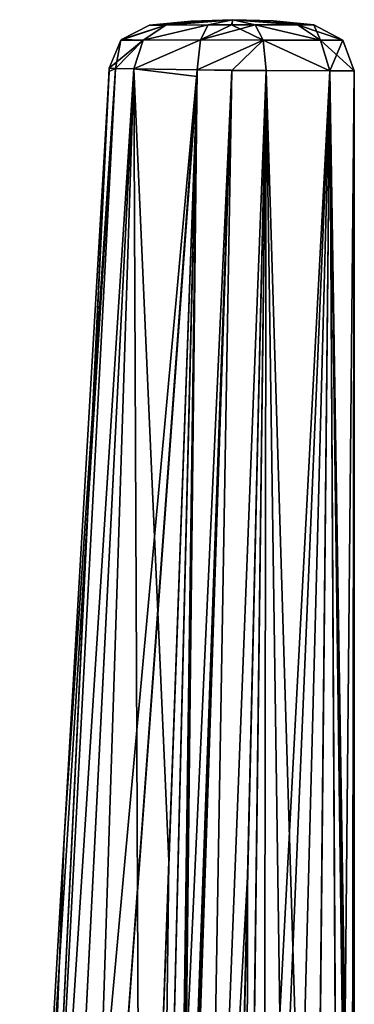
# Model space of a CAD drawing. Header units: metres. Extents: x 59 to 135, y -85 to 126.
# Tile 16 of 16: x 120 to 134, y 83 to 126. Entities that reach past the tile are written whole.
import ezdxf

# ---------------------------------------------------------------- set-up
doc = ezdxf.new("R2010")
doc.units = ezdxf.units.M
doc.layers.add('solid_509302', color=7, linetype='CONTINUOUS')

msp = doc.modelspace()

# ---------------------------------------------------------------- linework, layer by layer
at = {"layer": 'solid_509302'}
for points in [[(126.148041, 125.26754, -2.110717), (125.164803, 124.617279, -2.854703), (124.210602, 124.613991, 0.000016)], [(124.238777, 124.64489, 0.000016), (126.148041, 125.26754, -2.110717), (124.210602, 124.613991, 0.000016)], [(124.238777, 124.64489, 0.000016), (125.443207, 125.265137, 0), (126.148041, 125.26754, -2.110717)], [(126.148407, 125.26754, 2.111197), (125.443207, 125.265137, 0), (124.238777, 124.64489, 0.000016)], [(126.148407, 125.26754, 2.111197), (124.238777, 124.64489, 0.000016), (125.164734, 124.617264, 2.854628)], [(127.982666, 125.273987, 3.373598), (125.164734, 124.617264, 2.854628), (127.644463, 124.625977, 4.560515)], [(127.982666, 125.273987, 3.373598), (126.148407, 125.26754, 2.111197), (125.164734, 124.617264, 2.854628)], [(127.982719, 125.274002, -3.373518), (127.644699, 124.626007, -4.560551), (125.164803, 124.617279, -2.854703)], [(126.148041, 125.26754, -2.110717), (127.982719, 125.274002, -3.373518), (125.164803, 124.617279, -2.854703)], [(129.050003, 125.5), (126.148041, 125.26754, -2.110717), (125.443207, 125.265137, 0)], [(129.050003, 125.5), (125.443207, 125.265137, 0), (127.242783, 125.441223)], [(127.242783, 125.441223), (125.443207, 125.265137, 0), (126.148407, 125.26754, 2.111197)], [(129.050003, 125.5), (127.982719, 125.274002, -3.373518), (126.148041, 125.26754, -2.110717)], [(129.050003, 125.5), (126.148407, 125.26754, 2.111197), (127.982666, 125.273987, 3.373598)], [(129.050003, 125.5), (127.242783, 125.441223), (126.148407, 125.26754, 2.111197)], [(130.010925, 125.277939, 3.373377), (127.982666, 125.273987, 3.373598), (127.644463, 124.625977, 4.560515)], [(130.355194, 124.615753, 4.573612), (130.010925, 125.277939, 3.373377), (127.644463, 124.625977, 4.560515)], [(128.995728, 125.277023, -3.514289), (127.644699, 124.626007, -4.560551), (127.982719, 125.274002, -3.373518)], [(128.995728, 125.277023, -3.514289), (130.355423, 124.615822, -4.572708), (127.644699, 124.626007, -4.560551)], [(129.050003, 125.5), (127.982666, 125.273987, 3.373598), (128.996567, 125.276833, 3.515845)], [(128.996567, 125.276833, 3.515845), (127.982666, 125.273987, 3.373598), (130.010925, 125.277939, 3.373377)], [(129.050003, 125.5), (128.995728, 125.277023, -3.514289), (127.982719, 125.274002, -3.373518)], [(129.050003, 125.5), (130.010956, 125.277969, -3.372512), (128.995728, 125.277023, -3.514289)], [(128.995728, 125.277023, -3.514289), (130.010956, 125.277969, -3.372512), (130.355423, 124.615822, -4.572708)], [(129.050003, 125.5), (128.996567, 125.276833, 3.515845), (130.010925, 125.277939, 3.373377)], [(131.845764, 125.278442, -2.111545), (130.010956, 125.277969, -3.372512), (129.050003, 125.5)], [(131.84584, 125.278442, 2.111444), (129.050003, 125.5), (130.010925, 125.277939, 3.373377)], [(132.551804, 125.278671), (130.804398, 125.444611), (129.050003, 125.5)], [(131.845764, 125.278442, -2.111545), (129.050003, 125.5), (130.804398, 125.444611)], [(131.84584, 125.278442, 2.111444), (132.551804, 125.278671), (129.050003, 125.5)], [(132.842819, 124.616486, 2.863382), (131.84584, 125.278442, 2.111444), (130.010925, 125.277939, 3.373377)], [(132.842819, 124.616486, 2.863382), (130.010925, 125.277939, 3.373377), (130.355194, 124.615753, 4.573612)], [(132.842957, 124.616516, -2.862341), (130.010956, 125.277969, -3.372512), (131.845764, 125.278442, -2.111545)], [(132.842957, 124.616516, -2.862341), (130.355423, 124.615822, -4.572708), (130.010956, 125.277969, -3.372512)], [(131.845764, 125.278442, -2.111545), (130.804398, 125.444611), (132.551804, 125.278671)], [(132.842957, 124.616516, -2.862341), (131.845764, 125.278442, -2.111545), (132.551804, 125.278671)], [(133.800598, 124.616768, 0.000543), (132.551804, 125.278671), (131.84584, 125.278442, 2.111444)], [(132.842819, 124.616486, 2.863382), (133.800598, 124.616768, 0.000543), (131.84584, 125.278442, 2.111444)], [(133.800598, 124.616768, 0.000543), (132.842957, 124.616516, -2.862341), (132.551804, 125.278671)], [(125.164803, 124.617279, -2.854703), (123.977112, 123.394455, -1.668034), (123.705978, 123.399338, -0.000008)], [(124.210602, 124.613991, 0.000016), (125.164803, 124.617279, -2.854703), (123.705978, 123.399338, -0.000008)], [(123.977112, 123.394409, 1.668019), (124.210602, 124.613991, 0.000016), (123.705978, 123.399338, -0.000008)], [(125.164803, 124.617279, -2.854703), (124.76313, 123.379974, -3.163646), (123.977112, 123.394455, -1.668034)], [(125.164734, 124.617264, 2.854628), (124.210602, 124.613991, 0.000016), (123.977112, 123.394409, 1.668019)], [(125.164734, 124.617264, 2.854628), (123.977112, 123.394409, 1.668019), (124.763123, 123.379929, 3.163633)], [(125.164734, 124.617264, 2.854628), (124.238777, 124.64489, 0.000016), (124.210602, 124.613991, 0.000016)], [(127.644463, 124.625977, 4.560515), (124.763123, 123.379929, 3.163633), (127.508011, 123.329063, 5.05305)], [(127.644463, 124.625977, 4.560515), (125.164734, 124.617264, 2.854628), (124.763123, 123.379929, 3.163633)], [(127.644699, 124.626007, -4.560551), (127.508041, 123.329102, -5.053052), (124.76313, 123.379974, -3.163646)], [(125.164803, 124.617279, -2.854703), (127.644699, 124.626007, -4.560551), (124.76313, 123.379974, -3.163646)], [(130.355194, 124.615753, 4.573612), (127.644463, 124.625977, 4.560515), (127.508011, 123.329063, 5.05305)], [(128.999985, 123.308357, 5.262957), (130.355194, 124.615753, 4.573612), (127.508011, 123.329063, 5.05305)], [(130.355423, 124.615822, -4.572708), (127.508041, 123.329102, -5.053052), (127.644699, 124.626007, -4.560551)], [(130.355423, 124.615822, -4.572708), (130.493164, 123.300377, -5.052442), (127.508041, 123.329102, -5.053052)], [(128.999985, 123.308357, 5.262957), (130.493118, 123.300323, 5.053261), (130.355194, 124.615753, 4.573612)], [(132.842819, 124.616486, 2.863382), (130.355194, 124.615753, 4.573612), (133.24176, 123.296333, 3.163641)], [(133.24176, 123.296333, 3.163641), (130.355194, 124.615753, 4.573612), (130.493118, 123.300323, 5.053261)], [(133.241776, 123.296326, -3.162782), (130.355423, 124.615822, -4.572708), (132.842957, 124.616516, -2.862341)], [(133.241776, 123.296326, -3.162782), (130.493164, 123.300377, -5.052442), (130.355423, 124.615822, -4.572708)], [(132.842819, 124.616486, 2.863382), (133.24176, 123.296333, 3.163641), (133.800598, 124.616768, 0.000543)], [(133.800598, 124.616768, 0.000543), (134.299988, 123.294563, 0.000421), (132.842957, 124.616516, -2.862341)], [(133.241776, 123.296326, -3.162782), (132.842957, 124.616516, -2.862341), (134.299988, 123.294563, 0.000421)], [(133.800598, 124.616768, 0.000543), (133.24176, 123.296333, 3.163641), (134.299988, 123.294563, 0.000421)], [(120.478325, 56.923664, 2.70728), (123.705978, 123.399338, -0.000008), (123.697655, 123.25827, -0.000057)], [(123.977112, 123.394409, 1.668019), (123.705978, 123.399338, -0.000008), (120.478325, 56.923664, 2.70728)], [(123.697655, 123.25827, -0.000057), (123.705978, 123.399338, -0.000008), (123.977112, 123.394455, -1.668034)], [(119.829254, 57.427681, -0.000236), (121.751289, 90.135963, -0.000209), (123.977112, 123.394455, -1.668034)], [(120.47963, 56.922741, -2.709821), (119.829254, 57.427681, -0.000236), (123.977112, 123.394455, -1.668034)], [(124.763123, 123.379929, 3.163633), (123.977112, 123.394409, 1.668019), (120.478325, 56.923664, 2.70728)], [(124.763123, 123.379929, 3.163633), (120.478325, 56.923664, 2.70728), (121.377396, 56.329006, 3.988245)], [(120.478325, 56.923664, 2.70728), (123.697655, 123.25827, -0.000057), (121.751289, 90.135963, -0.000209)], [(120.47963, 56.922741, -2.709821), (123.977112, 123.394455, -1.668034), (124.76313, 123.379974, -3.163646)], [(121.378807, 56.32819, -3.989754), (120.47963, 56.922741, -2.709821), (124.76313, 123.379974, -3.163646)], [(124.763123, 123.379929, 3.163633), (121.377396, 56.329006, 3.988245), (122.578354, 55.72966, 4.958706)], [(121.378807, 56.32819, -3.989754), (124.76313, 123.379974, -3.163646), (127.508041, 123.329102, -5.053052)], [(122.577309, 55.730099, -4.958081), (121.378807, 56.32819, -3.989754), (127.508041, 123.329102, -5.053052)], [(121.751289, 90.135963, -0.000209), (123.697655, 123.25827, -0.000057), (123.977112, 123.394455, -1.668034)], [(127.497345, 123.038742, -5.05581), (122.577309, 55.730099, -4.958081), (127.508041, 123.329102, -5.053052)], [(127.497345, 123.038742, -5.05581), (125.07283, 55.231762, -5.729438), (122.577309, 55.730099, -4.958081)], [(124.763123, 123.379929, 3.163633), (122.578354, 55.72966, 4.958706), (125.073532, 55.231705, 5.729483)], [(126.285568, 89.134758, 5.392694), (124.763123, 123.379929, 3.163633), (125.073532, 55.231705, 5.729483)], [(127.497643, 123.03875, 5.055895), (127.508011, 123.329063, 5.05305), (124.763123, 123.379929, 3.163633)], [(126.285568, 89.134758, 5.392694), (127.497643, 123.03875, 5.055895), (124.763123, 123.379929, 3.163633)], [(125.860168, 55.231411, -5.76818), (125.07283, 55.231762, -5.729438), (127.497345, 123.038742, -5.05581)], [(127.497345, 123.038742, -5.05581), (127.508041, 123.329102, -5.053052), (125.860168, 55.231411, -5.76818)], [(125.860168, 55.231411, -5.76818), (127.508041, 123.329102, -5.053052), (128.999496, 123.308571, -5.262944)], [(126.573166, 55.235474, -5.786081), (125.860168, 55.231411, -5.76818), (128.999496, 123.308571, -5.262944)], [(125.864922, 55.231373, 5.768532), (127.508011, 123.329063, 5.05305), (127.497643, 123.03875, 5.055895)], [(125.864922, 55.231373, 5.768532), (126.57354, 55.235947, 5.786306), (127.508011, 123.329063, 5.05305)], [(125.864922, 55.231373, 5.768532), (127.497643, 123.03875, 5.055895), (126.285568, 89.134758, 5.392694)], [(126.657875, 55.236008, -5.787083), (126.573166, 55.235474, -5.786081), (128.999496, 123.308571, -5.262944)], [(126.57354, 55.235947, 5.786306), (126.661819, 55.235985, 5.787407), (127.508011, 123.329063, 5.05305)], [(126.74733, 55.235981, -5.787976), (126.657875, 55.236008, -5.787083), (128.999496, 123.308571, -5.262944)], [(126.661819, 55.235985, 5.787407), (126.747513, 55.236156, 5.788208), (127.508011, 123.329063, 5.05305)], [(127.833939, 55.240372, -5.777822), (126.74733, 55.235981, -5.787976), (128.999496, 123.308571, -5.262944)], [(126.747513, 55.236156, 5.788208), (128.999985, 123.308357, 5.262957), (127.508011, 123.329063, 5.05305)], [(126.747513, 55.236156, 5.788208), (127.838806, 55.240395, 5.777883), (128.999985, 123.308357, 5.262957)], [(128.999496, 123.308571, -5.262944), (127.508041, 123.329102, -5.053052), (130.493164, 123.300377, -5.052442)], [(127.833939, 55.240372, -5.777822), (128.999496, 123.308571, -5.262944), (130.493164, 123.300377, -5.052442)], [(129.686905, 88.471107, -5.400025), (127.833939, 55.240372, -5.777822), (130.493164, 123.300377, -5.052442)], [(127.838806, 55.240395, 5.777883), (130.493118, 123.300323, 5.053261), (128.999985, 123.308357, 5.262957)], [(127.838806, 55.240395, 5.777883), (128.927368, 55.254986, 5.729242), (130.493118, 123.300323, 5.053261)], [(129.647598, 55.343735, 5.636945), (130.493118, 123.300323, 5.053261), (128.927368, 55.254986, 5.729242)], [(129.642487, 55.34277, -5.637933), (130.486389, 123.007156, -5.05621), (130.493164, 123.300377, -5.052442)], [(129.642487, 55.34277, -5.637933), (130.493164, 123.300377, -5.052442), (133.241776, 123.296326, -3.162782)], [(130.389725, 55.524406, -5.44088), (129.642487, 55.34277, -5.637933), (133.241776, 123.296326, -3.162782)], [(129.686905, 88.471107, -5.400025), (130.486389, 123.007156, -5.05621), (129.642487, 55.34277, -5.637933)], [(129.647598, 55.343735, 5.636945), (130.389709, 55.524452, 5.440881), (130.493118, 123.300323, 5.053261)], [(130.486389, 123.007156, -5.05621), (129.686905, 88.471107, -5.400025), (130.493164, 123.300377, -5.052442)], [(130.389709, 55.524452, 5.440881), (131.46608, 55.604897, 4.950757), (130.493118, 123.300323, 5.053261)], [(131.459213, 55.605915, -4.954773), (130.389725, 55.524406, -5.44088), (133.241776, 123.296326, -3.162782)], [(132.559677, 55.110149, 4.120533), (133.24176, 123.296333, 3.163641), (130.493118, 123.300323, 5.053261)], [(131.46608, 55.604897, 4.950757), (132.559677, 55.110149, 4.120533), (130.493118, 123.300323, 5.053261)], [(132.551086, 55.117088, -4.128838), (131.459213, 55.605915, -4.954773), (133.241776, 123.296326, -3.162782)], [(133.631531, 53.660583, -2.69508), (132.551086, 55.117088, -4.128838), (133.241776, 123.296326, -3.162782)], [(132.559677, 55.110149, 4.120533), (133.641235, 53.639145, 2.676717), (133.24176, 123.296333, 3.163641)], [(134.300003, 56.686878), (134.299988, 123.294563, 0.000421), (133.24176, 123.296333, 3.163641)], [(134.28479, 51.023762, 0.422586), (134.300003, 56.686878), (133.24176, 123.296333, 3.163641)], [(134.181686, 51.783066, 1.165987), (134.28479, 51.023762, 0.422586), (133.24176, 123.296333, 3.163641)], [(133.641235, 53.639145, 2.676717), (134.181686, 51.783066, 1.165987), (133.24176, 123.296333, 3.163641)], [(133.631531, 53.660583, -2.69508), (133.241776, 123.296326, -3.162782), (134.299988, 123.294563, 0.000421)], [(134.179718, 51.794556, -1.175496), (133.631531, 53.660583, -2.69508), (134.299988, 123.294563, 0.000421)], [(134.284195, 51.029438, -0.430651), (134.179718, 51.794556, -1.175496), (134.299988, 123.294563, 0.000421)], [(134.284195, 51.029438, -0.430651), (134.299988, 123.294563, 0.000421), (134.300003, 56.686878)], [(120.478325, 56.923664, 2.70728), (121.751289, 90.135963, -0.000209), (119.829254, 57.427681, -0.000236)], [(125.864922, 55.231373, 5.768532), (126.285568, 89.134758, 5.392694), (125.073532, 55.231705, 5.729483)], [(129.686905, 88.471107, -5.400025), (128.917755, 55.254536, -5.72984), (127.833939, 55.240372, -5.777822)], [(129.642487, 55.34277, -5.637933), (128.917755, 55.254536, -5.72984), (129.686905, 88.471107, -5.400025)]]:
    msp.add_3dface(points, dxfattribs=at)

doc.saveas('drawing.dxf')
